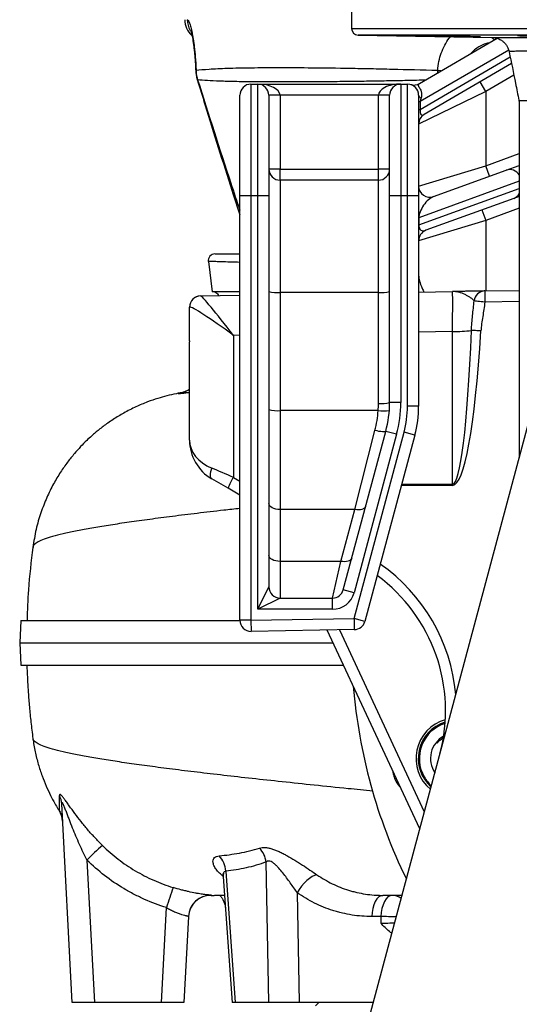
# Model space of a CAD drawing. Header units: millimetres. Extents: x 2565 to 4379, y 782 to 6178.
# Tile 2 of 10: x 2565 to 3012, y 1238 to 2120. Entities that reach past the tile are written whole.
import ezdxf

# ---------------------------------------------------------------- set-up
doc = ezdxf.new("R2010")
doc.units = ezdxf.units.MM
doc.header["$LTSCALE"] = 2

msp = doc.modelspace()

# ---------------------------------------------------------------- linework, layer by layer
at = {"color": 7, "linetype": 'Continuous', "lineweight": 25}
for p, q in [((2861.54, 2168.03), (2861.54, 2111.82)), ((2867.43, 2105.82), (2987.32, 2103.73)), ((2922.39, 2062.42), (2991.81, 2102.91)), ((3004.66, 2080.31), (2926.5, 2034.72)), ((2722.16, 2073.97), (2722.2, 2072.6)), ((2771.54, 2061.92), (2771.54, 1961.92)), ((2771.54, 2061.92), (2777.54, 2061.92)), ((2777.54, 1961.92), (2777.54, 2061.92)), ((2777.54, 2061.92), (2905.54, 2061.92)), ((2905.54, 2061.92), (2905.54, 1961.92)), ((2905.54, 2061.92), (2911.54, 2061.92)), ((2911.54, 1961.92), (2911.54, 2061.92)), ((2981.54, 2055.24), (2976.5, 2063.88)), ((2981.54, 2055.24), (2921.54, 2026.08)), ((2981.54, 2055.24), (2981.54, 1988.86)), ((2761.54, 1961.92), (2761.54, 2051.92)), ((2787.54, 2051.92), (2787.54, 1961.92)), ((2797.54, 2051.92), (2787.54, 2051.92)), ((2797.54, 2051.92), (2797.54, 1985.92)), ((2885.54, 2051.92), (2797.54, 2051.92)), ((2885.54, 1985.92), (2885.54, 2051.92)), ((2895.54, 2051.92), (2885.54, 2051.92)), ((2895.54, 1961.92), (2895.54, 2051.92)), ((2921.54, 2051.92), (2921.54, 1961.92)), ((2921.54, 2046.24), (2923.02, 2046.24)), ((2923.02, 2046.24), (2923.02, 2039.3)), ((3011.54, 2044.29), (3011.54, 1727.61)), ((2921.54, 2039.3), (2923.02, 2039.3)), ((2797.54, 1985.92), (2787.54, 1985.92)), ((2797.54, 1975.92), (2797.54, 1985.92)), ((2797.54, 1985.92), (2885.54, 1985.92)), ((2895.54, 1985.92), (2885.54, 1985.92)), ((2885.54, 1975.92), (2885.54, 1985.92)), ((2921.54, 1970.66), (2981.54, 1988.86)), ((2934.96, 1961.27), (2999.81, 1984.87)), ((2984.96, 1979.47), (2981.54, 1988.86)), ((2999.81, 1984.87), (3011.54, 1989.14)), ((2797.54, 1975.92), (2797.54, 1875.51)), ((2885.54, 1975.92), (2797.54, 1975.92)), ((2885.54, 1875.51), (2885.54, 1975.92)), ((2771.54, 1961.92), (2761.54, 1961.92)), ((2761.54, 1582.1), (2761.54, 1961.92)), ((2771.54, 1961.92), (2771.54, 1582.1)), ((2777.54, 1961.92), (2771.54, 1961.92)), ((2787.54, 1961.92), (2777.54, 1961.92)), ((2777.54, 1591.92), (2777.54, 1961.92)), ((2787.54, 1961.92), (2787.54, 1611.92)), ((2905.54, 1961.92), (2895.54, 1961.92)), ((2895.54, 1777.03), (2895.54, 1961.92)), ((2905.54, 1961.92), (2905.54, 1777.03)), ((2911.54, 1961.92), (2905.54, 1961.92)), ((2921.54, 1961.92), (2911.54, 1961.92)), ((2911.54, 1773.61), (2911.54, 1961.92)), ((2921.54, 1961.92), (2921.54, 1773.61)), ((3006.66, 1959.7), (2928.12, 1931.11)), ((3011.54, 1961.47), (3006.66, 1959.7)), ((2978.12, 1949.31), (2981.54, 1939.91)), ((2921.54, 1942.26), (2921.75, 1942.26)), ((2981.54, 1939.91), (2921.54, 1921.71)), ((2921.75, 1942.26), (2921.75, 1935.88)), ((2921.54, 1935.88), (2921.75, 1935.88)), ((2733.39, 1903.19), (2736.7, 1875.92)), ((2980.78, 1876.79), (3011.54, 1877.33)), ((2726.36, 1872.35), (2726.48, 1872.35)), ((2726.48, 1872.35), (2761.54, 1872.97)), ((2739.14, 1875.73), (2739.09, 1875.73)), ((2739.15, 1875.73), (2739.1, 1875.72)), ((2797.54, 1875.51), (2797.54, 1769.75)), ((2885.54, 1875.51), (2797.54, 1875.51)), ((2885.54, 1776.16), (2885.54, 1875.51)), ((2921.54, 1875.76), (2951.88, 1876.29)), ((2716.54, 1832.18), (2716.54, 1862.35)), ((2755.84, 1837.05), (2755.84, 1709.98)), ((2951.88, 1703.9), (2951.88, 1840.48)), ((2716.54, 1832.18), (2716.54, 1832.18)), ((2716.54, 1743.28), (2716.54, 1831.37)), ((2713.81, 1786.39), (2713.44, 1786.34)), ((2905.54, 1777.03), (2895.54, 1777.03)), ((2921.54, 1773.61), (2911.54, 1773.61)), ((2781.19, 867.94), (3023.11, 1770.81)), ((2797.54, 1769.75), (2797.54, 1681.2)), ((2885.31, 1769.75), (2797.54, 1769.75)), ((2854.13, 1609.33), (2892.13, 1751.15)), ((2901.79, 1748.56), (2863.79, 1606.74)), ((2863.83, 1583.71), (2908.47, 1750.32)), ((2864.45, 1681.2), (2882.47, 1751.98)), ((2918.13, 1747.73), (2873.49, 1581.12)), ((2901.79, 1748.56), (2892.13, 1751.15)), ((2918.13, 1747.73), (2908.47, 1750.32)), ((2751.01, 1700.28), (2736.54, 1708.63)), ((2761.54, 1694.2), (2751.01, 1700.28)), ((2797.54, 1681.2), (2797.54, 1634.83)), ((2864.45, 1681.2), (2797.54, 1681.2)), ((2852.03, 1634.83), (2864.45, 1681.2)), ((2797.54, 1634.83), (2797.54, 1601.92)), ((2852.03, 1634.83), (2797.54, 1634.83)), ((2844.47, 1601.92), (2852.03, 1634.83)), ((2777.54, 1591.92), (2787.54, 1611.92)), ((2863.79, 1606.74), (2854.13, 1609.33)), ((2797.54, 1601.92), (2777.54, 1591.92)), ((2797.54, 1601.92), (2844.47, 1601.92)), ((2844.47, 1591.92), (2844.47, 1601.92)), ((2844.47, 1591.92), (2777.54, 1591.92)), ((2565.67, 1581.92), (2564.62, 1561.92)), ((2771.54, 1582.1), (2761.54, 1582.1)), ((2771.54, 1582.1), (2863.83, 1583.71)), ((2771.54, 1582.1), (2771.71, 1572.1)), ((2873.49, 1581.12), (2863.83, 1583.71)), ((2863.83, 1583.71), (2864, 1573.71)), ((2864, 1573.71), (2771.71, 1572.1)), ((2922.57, 1395.6), (2839.72, 1573.29)), ((2564.62, 1561.92), (2565.67, 1541.92)), ((2611.54, 1239.92), (2602.22, 1417.71)), ((2624.82, 1367.46), (2631.51, 1239.92)), ((2787.51, 1239.92), (2785.1, 1365.82)), ((2749.06, 1357.61), (2757.49, 1239.92)), ((2746.75, 1352.49), (2754.81, 1239.92)), ((2735.79, 1335.93), (2735.6, 1335.92)), ((2735.79, 1335.94), (2738.51, 1335.92)), ((2812.91, 1338.27), (2814.8, 1239.92)), ((2691.56, 1239.92), (2696.02, 1324.92)), ((2715.58, 1317.07), (2711.54, 1239.92)), ((2887.83, 1316.97), (2879.55, 1316.97)), ((2631.51, 1239.92), (2611.54, 1239.92)), ((2691.56, 1239.92), (2631.51, 1239.92)), ((2711.54, 1239.92), (2691.56, 1239.92)), ((2757.49, 1239.92), (2754.81, 1239.92)), ((2787.51, 1239.92), (2757.49, 1239.92)), ((2814.8, 1239.92), (2787.51, 1239.92)), ((2880.86, 1239.92), (2814.8, 1239.92)), ((2832.22, 1239.92), (2829.22, 1236.92))]:
    msp.add_line(p, q, dxfattribs=at)
at = {"color": 8, "linetype": 'Continuous', "lineweight": 25}
for p, q in [((2861.54, 2111.82), (3821.54, 2111.82)), ((3815.64, 2105.82), (2867.43, 2105.82)), ((3002.11, 2092.38), (2923.02, 2046.24)), ((2923.02, 2039.3), (3003.48, 2086.23)), ((2938.61, 2073.23), (2940.62, 2073.05)), ((2938.74, 2071.96), (2938.61, 2073.23)), ((3006.74, 2069.95), (2981.54, 2055.24)), ((2981.54, 1988.86), (3011.54, 1999.78)), ((3011.54, 1974.94), (2921.75, 1942.26)), ((2921.75, 1935.88), (3011.54, 1968.55)), ((3011.54, 1950.83), (2981.54, 1939.91)), ((2981.54, 1939.91), (2981.54, 1876.81)), ((3011.54, 1867.33), (2980.78, 1866.8)), ((2761.54, 1837.15), (2755.84, 1837.05)), ((2951.88, 1840.48), (2921.54, 1839.95)), ((2716.54, 1785.98), (2714.89, 1785.62)), ((2716.54, 1785.77), (2714.89, 1785.62)), ((2755.84, 1709.98), (2761.54, 1706.69)), ((2951.88, 1702.85), (2906.09, 1702.81)), ((2906.37, 1703.86), (2951.88, 1703.9)), ((2850.66, 1573.48), (2926.6, 1410.63))]:
    msp.add_line(p, q, dxfattribs=at)
at = {"color": 8, "linetype": 'Continuous', "lineweight": 25, "flags": 128}
for points in [[(2986.87, 2103.73), (2987.3, 2103.22), (2989.25, 2101.42)], [(2722.41, 2074.28), (2722.13, 2074), (2722.13, 2073.95)], [(2722.46, 2073.23), (2722.17, 2073.02), (2722.17, 2072.99)], [(2938.63, 2074.28), (2941.1, 2074), (2942.07, 2073.9)], [(2723.47, 2065.9), (2723.48, 2065.88), (2723.83, 2065.75)]]:
    msp.add_lwpolyline(points, dxfattribs=at)
at = {"color": 7, "linetype": 'Continuous', "lineweight": 25, "flags": 128}
for points in [[(2980.78, 1866.8), (2979.06, 1866.99), (2977.4, 1867.18), (2975.85, 1867.36), (2974.45, 1867.52), (2973.25, 1867.65), (2972.28, 1867.77), (2971.57, 1867.85), (2971.15, 1867.9)], [(2977.27, 1840.99), (2976, 1841.06), (2974.74, 1841.14), (2973.53, 1841.22), (2972.39, 1841.29), (2971.33, 1841.35), (2970.37, 1841.41), (2969.52, 1841.47), (2968.81, 1841.51)], [(2892.13, 1751.15), (2891.87, 1750.89), (2891.27, 1750.72), (2890.35, 1750.67), (2889.15, 1750.73), (2887.7, 1750.9), (2886.07, 1751.17), (2884.3, 1751.53), (2882.47, 1751.98)], [(2736.54, 1718.2), (2735.88, 1716.63), (2735.4, 1715.08), (2735.1, 1713.6), (2735, 1712.23), (2735.1, 1711.01), (2735.4, 1709.99), (2735.88, 1709.19), (2736.54, 1708.63)], [(2951.88, 1702.85), (2951.88, 1702.98), (2951.88, 1703.11), (2951.88, 1703.25), (2951.88, 1703.38), (2951.88, 1703.51), (2951.88, 1703.64), (2951.88, 1703.77), (2951.88, 1703.9)], [(2797.54, 1681.2), (2795.58, 1681.3), (2793.71, 1681.6), (2791.98, 1682.09), (2790.46, 1682.75), (2789.22, 1683.56), (2788.3, 1684.47), (2787.73, 1685.47), (2787.54, 1686.5)], [(2874.11, 1683.91), (2873.72, 1683.06), (2873.03, 1682.33), (2872.07, 1681.72), (2870.86, 1681.27), (2869.44, 1680.99), (2867.87, 1680.88), (2866.19, 1680.95), (2864.45, 1681.2)], [(2797.54, 1634.83), (2795.58, 1634.93), (2793.71, 1635.23), (2791.98, 1635.72), (2790.46, 1636.38), (2789.22, 1637.18), (2788.3, 1638.1), (2787.73, 1639.09), (2787.54, 1640.13)], [(2861.69, 1637.54), (2861.29, 1636.69), (2860.6, 1635.95), (2859.64, 1635.35), (2858.43, 1634.9), (2857.02, 1634.61), (2855.45, 1634.5), (2853.76, 1634.58), (2852.03, 1634.83)], [(2830.57, 1354.32), (2828.46, 1353.76), (2826.18, 1352.69), (2823.79, 1351.14), (2821.38, 1349.16), (2819.01, 1346.8), (2816.76, 1344.14), (2814.71, 1341.27), (2812.91, 1338.27)], [(2889.53, 1335.92), (2887.65, 1335.56), (2885.83, 1334.5), (2884.14, 1332.77), (2882.65, 1330.43), (2881.4, 1327.57), (2880.45, 1324.29), (2879.82, 1320.72), (2879.55, 1316.97)], [(2897.82, 1335.92), (2895.93, 1335.56), (2894.12, 1334.5), (2892.43, 1332.77), (2890.94, 1330.43), (2889.69, 1327.57), (2888.74, 1324.29), (2888.11, 1320.72), (2887.83, 1316.97)]]:
    msp.add_lwpolyline(points, dxfattribs=at)
at = {"color": 7, "linetype": 'Continuous', "lineweight": 25}
for centre, radius, start, end in [((2732.31, 2119.92), 20, 181, 226.33397), ((2867.54, 2111.82), 6, 180, 269), ((2771.54, 2051.92), 10, 90, 180), ((2777.54, 2051.92), 10, 0, 90), ((2905.54, 2051.92), 10, 90, 180), ((2911.54, 2051.92), 10, 0, 90), ((2917.35, 2071.06), 10, 253.09648, 300.25644), ((2924.67, 2052.51), 3.19, 190.66561, 252.19231), ((2931.54, 2026.08), 10, 120.25644, 180), ((2797.54, 1985.92), 10, 180, 270), ((2885.54, 1985.92), 10, 270, 0), ((2931.54, 1970.66), 10, 180, 290), ((2931.54, 1921.71), 10, 110, 180), ((2739.34, 1903.92), 6, 89.99858, 187.0187), ((2726.54, 1862.35), 10, 91, 180), ((2726.67, 1862.38), 9.98, 91.10513, 179.59254), ((2795.05, 1904.85), 29.44, 255.20406, 274.83381), ((2888.02, 1904.85), 29.44, 265.16619, 284.79594), ((2981.01, 1866.88), 9.91, 91.3247, 174.10904), ((3124.05, 1871.79), 143.36, 178.00162, 181.99838), ((2953.5, 1952.74), 112.27, 269.17413, 277.83679), ((2795.54, 1776.16), 90, 355.91822, 0), ((2888.02, 1805.5), 29.44, 265.16619, 284.79594), ((2795.54, 1777.03), 100, 345, 0), ((2795.54, 1777.03), 110, 345, 0), ((2821.54, 1773.61), 90, 345, 0), ((2821.54, 1773.61), 100, 345, 0), ((2795.05, 1799.09), 29.44, 255.20406, 274.83381), ((2889.83, 1798.68), 29.27, 261.10724, 280.72792), ((2756.54, 1743.28), 40, 180, 240), ((2790.4, 1686.75), 41.64, 146.08591, 161.04132), ((2795.61, 1501.32), 150, 345, 53.66644), ((2797.54, 1611.92), 10, 180, 270), ((2844.47, 1611.92), 10, 270, 345), ((2844.47, 1611.92), 20, 270, 345), ((2771.54, 1582.1), 10, 180, 271), ((2863.83, 1583.71), 10, 271, 345), ((3341.54, 1561.92), 480, 184.63587, 206.11282), ((2955.17, 1458.39), 36, 105.77084, 229.97295), ((2955.17, 1458.39), 33, 107.63134, 210), ((2955.17, 1458.39), 23, 119.46801, 213.53526), ((2955.17, 1458.39), 33, 210, 227.51575), ((2584.4, 1416.76), 17.85, 3.05452, 28.1752), ((2583.14, 1401.35), 19.91, 3.00345, 31.75641), ((2752.74, 1246.34), 176.16, 130.3609, 136.56358), ((2762.25, 1362.66), 23.06, 7.87294, 42.60196), ((2727.25, 1356.26), 21.85, 3.54574, 43.6765), ((3029.15, 1226.2), 347.45, 160.36726, 163.49497), ((2735.55, 1315.93), 20, 89.45056, 176.98053), ((2735.55, 1316.02), 20, 88.06058, 176.99968)]:
    msp.add_arc(centre, radius, start, end, dxfattribs=at)
at = {"color": 8, "linetype": 'Continuous', "lineweight": 25}
for centre, radius, start, end in [((2734.59, 2119.92), 20.05, 180.99013, 209.70186), ((3003.08, 1975.61), 9.83, 30.65303, 109.43005), ((3003.35, 1968.72), 9.61, 290.10569, 328.3599), ((2795.44, 1501.32), 160, 5.18994, 54.99432), ((2955.17, 1458.39), 34, 106.95837, 228.38898), ((2897.67, 1322.42), 13.51, 52.76027, 89.36335), ((2883.62, 876.04), 440.95, 87.68784, 89.4528)]:
    msp.add_arc(centre, radius, start, end, dxfattribs=at)
at = {"color": 7, "linetype": 'Continuous', "lineweight": 25}
for centre, major_axis, ratio, start_param, end_param in [((2777.54, 2051.92), (20, 0), 0.5, 0, 1.570796), ((2905.54, 2051.92), (20, 0), 0.5, 1.570796, 3.141593), ((2931.54, 2056.18), (7.47, 14.93), 0.292296, 2.176494, 2.435142), ((2931.54, 2049.23), (7.47, 14.93), 0.292296, 2.435142, 3.562414), ((2931.54, 1949.38), (7.95, 11.73), 0.485909, 0.591945, 2.503865), ((2931.54, 1943), (7.95, 11.73), 0.485909, 2.503865, 3.733537), ((2756.54, 1832.87), (-30.12, 39.46), 0.040027, 4.787933, 6.253735), ((2951.54, 1836.28), (0.35, 40.01), 0.007851, 4.817589, 6.283391), ((2756.54, 1862.88), (40, 0.52), 0.026128, 3.05371, 3.14125), ((2756.54, 1832.87), (39.96, -29.5), 0.05948, 1.632128, 3.09793), ((2951.54, 1989.9), (-0.35, 286), 0.069919, 3.141539, 4.166821), ((2951.36, 1989.9), (-0.53, 287.05), 0.104497, 3.141497, 4.166778), ((2756.54, 1838.02), (0.7, 382.73), 0.104497, 1.586234, 1.588346), ((2756.54, 1743.28), (40, 0), 0.723868, 3.141593, 4.18879), ((2756.54, 1708.63), (40, -17.33), 0.022004, 1.597783, 2.103928), ((3331.55, -95.24), (280.58, 10685.43), 0.045355, 1.439438, 1.439993)]:
    msp.add_ellipse(centre, major_axis=major_axis, ratio=ratio, start_param=start_param, end_param=end_param, dxfattribs=at)
for points, knots in [([(2714.54, 2119.57), (2714.82, 2119.57), (2715.13, 2119.32), (2715.78, 2118.33), (2716.14, 2117.59), (2716.7, 2116.07), (2716.9, 2115.5), (2717.29, 2114.24), (2717.48, 2113.54), (2718.08, 2111.29), (2718.48, 2109.54), (2718.99, 2107.02), (2719.09, 2106.5), (2719.29, 2105.43), (2719.39, 2104.88), (2719.68, 2103.21), (2719.87, 2102.04), (2720.24, 2099.6), (2720.42, 2098.33), (2720.77, 2095.68), (2720.94, 2094.29), (2721.41, 2090), (2721.68, 2087.01), (2722.02, 2082.37), (2722.12, 2080.79), (2722.29, 2077.57), (2722.36, 2075.93), (2722.41, 2074.28)], [0, 0, 0, 0, 0.125, 0.125, 0.25, 0.25, 0.3125, 0.3125, 0.375, 0.375, 0.5, 0.5, 0.53125, 0.53125, 0.5625, 0.5625, 0.625, 0.625, 0.6875, 0.6875, 0.75, 0.75, 0.875, 0.875, 0.9375, 0.9375, 1, 1, 1, 1]), ([(2717.56, 2110.21), (2717.56, 2110.21), (2717.53, 2110.29), (2717.64, 2109.99), (2717.86, 2109.27), (2718.22, 2107.9), (2718.68, 2105.91), (2719.17, 2103.5), (2719.67, 2100.55), (2720.17, 2097.13), (2720.66, 2093.17), (2721.12, 2088.74), (2721.52, 2083.95), (2721.85, 2078.99), (2722, 2075.59), (2722.07, 2073.94)], [0, 0, 0, 0, 0.001693, 0.060068, 0.126742, 0.201664, 0.283651, 0.369537, 0.450551, 0.536257, 0.626282, 0.719334, 0.814155, 0.9095, 1, 1, 1, 1]), ([(2898.3, 2105.52), (2898.46, 2105.51), (2898.76, 2105.49), (2900.16, 2105.45), (2902.17, 2105.4), (2904.83, 2105.34), (2908.04, 2105.28), (2911.71, 2105.2), (2915.73, 2105.13), (2920, 2105.05), (2924.39, 2104.98), (2928.76, 2104.9), (2933.44, 2104.83), (2936.37, 2104.78), (2938.01, 2104.76)], [0, 0, 0, 0, 0.081447, 0.162896, 0.244345, 0.325803, 0.407261, 0.48873, 0.5702, 0.651678, 0.733157, 0.814639, 0.896121, 1, 1, 1, 1]), ([(2947.2, 2104.76), (2945.75, 2104.79), (2943.5, 2104.85), (2939.13, 2104.94), (2935.33, 2105.02), (2931.2, 2105.09), (2926.87, 2105.17), (2922.47, 2105.24), (2918.12, 2105.31), (2913.94, 2105.37), (2909.74, 2105.43), (2906.02, 2105.48), (2902.95, 2105.51), (2900.71, 2105.53), (2899.17, 2105.54), (2898.33, 2105.54), (2898.34, 2105.53), (2898.34, 2105.52)], [0, 0, 0, 0, 0.115177, 0.178808, 0.242439, 0.306077, 0.369716, 0.433358, 0.496999, 0.560636, 0.624274, 0.703666, 0.767282, 0.830897, 0.894513, 0.958129, 1, 1, 1, 1]), ([(2938.01, 2104.76), (2938.66, 2104.74), (2939.36, 2104.73), (2940.86, 2104.7), (2941.67, 2104.68), (2944.21, 2104.63), (2946.03, 2104.6), (2949.97, 2104.53), (2951.99, 2104.49), (2955.08, 2104.44), (2956.13, 2104.42), (2958.18, 2104.38), (2959.19, 2104.37), (2960.7, 2104.34), (2961.19, 2104.34), (2962.18, 2104.32), (2962.67, 2104.31), (2964.12, 2104.29), (2965.98, 2104.26), (2967.7, 2104.24), (2968.94, 2104.22), (2969.34, 2104.21), (2970.12, 2104.2), (2970.49, 2104.2), (2971.57, 2104.18), (2972.24, 2104.18), (2973.46, 2104.16), (2974.03, 2104.16), (2975.5, 2104.14), (2976.22, 2104.14), (2976.66, 2104.14)], [0, 0, 0, 0, 0.0625, 0.0625, 0.125, 0.125, 0.25, 0.25, 0.375, 0.375, 0.4375, 0.4375, 0.5, 0.5, 0.53125, 0.53125, 0.5625, 0.5625, 0.625, 0.6875, 0.6875, 0.71875, 0.71875, 0.75, 0.75, 0.8125, 0.8125, 0.875, 0.875, 1, 1, 1, 1]), ([(2976.88, 2104.16), (2976.95, 2104.16), (2977.24, 2104.17), (2975.15, 2104.24), (2970.86, 2104.34), (2964.63, 2104.47), (2957.39, 2104.6), (2951.36, 2104.7), (2948.12, 2104.74), (2947.2, 2104.76)], [0, 0, 0, 0, 0.063069, 0.236792, 0.410535, 0.584306, 0.758099, 0.931899, 1, 1, 1, 1]), ([(2987.32, 2103.73), (2987.32, 2103.73), (2987.17, 2103.72), (2989.27, 2103.71), (2993.8, 2103.7), (3001.04, 2103.69), (3010.58, 2103.67), (3022.59, 2103.66), (3036.91, 2103.65), (3053.26, 2103.64), (3071.62, 2103.63), (3092.08, 2103.62), (3114.37, 2103.61), (3138.13, 2103.61), (3163.36, 2103.6), (3190.14, 2103.6), (3218.41, 2103.6), (3247.72, 2103.6), (3274.76, 2103.6), (3299, 2103.6), (3320.22, 2103.6), (3334.43, 2103.6), (3341.54, 2103.6)], [0, 0, 0, 0, 0.003202, 0.058586, 0.113969, 0.167739, 0.221509, 0.276836, 0.332163, 0.386005, 0.439847, 0.495233, 0.550618, 0.604817, 0.659016, 0.714782, 0.770548, 0.826977, 0.883404, 0.922258, 0.961148, 1, 1, 1, 1]), ([(2988.1, 2103.68), (2988.12, 2103.68), (2988.23, 2103.68), (2988.82, 2103.62), (2989.87, 2103.46), (2991.5, 2103.09), (2993.69, 2102.29), (2996.12, 2100.9), (2998.33, 2099.01), (3000.13, 2096.84), (3001.51, 2094.32), (3002.33, 2092.26), (3002.48, 2091.05), (3002.51, 2090.83)], [0, 0, 0, 0, 0.008164, 0.045687, 0.103182, 0.170057, 0.282787, 0.433025, 0.562148, 0.691915, 0.828428, 0.968265, 1, 1, 1, 1]), ([(3010.11, 2105.39), (3010.27, 2105.37), (3010.57, 2105.34), (3011.97, 2105.27), (3013.98, 2105.2), (3016.65, 2105.12), (3019.85, 2105.04), (3023.53, 2104.97), (3027.55, 2104.9), (3031.82, 2104.83), (3034.99, 2104.78), (3036.7, 2104.76), (3036.95, 2104.76)], [0, 0, 0, 0, 0.109024, 0.218062, 0.3271, 0.436153, 0.545206, 0.654267, 0.763328, 0.872388, 0.981447, 1, 1, 1, 1]), ([(3062.01, 2104.77), (3062, 2104.78), (3061.96, 2104.82), (3061.08, 2104.88), (3059.49, 2104.95), (3057.21, 2105.03), (3054.34, 2105.1), (3050.94, 2105.18), (3047.13, 2105.25), (3043, 2105.32), (3038.67, 2105.38), (3034.27, 2105.43), (3029.92, 2105.48), (3025.75, 2105.51), (3021.54, 2105.53), (3017.82, 2105.54), (3014.76, 2105.53), (3012.51, 2105.52), (3010.98, 2105.48), (3010.14, 2105.45), (3010.15, 2105.42), (3010.15, 2105.41)], [0, 0, 0, 0, 0.038632, 0.092326, 0.14602, 0.199722, 0.253424, 0.30713, 0.360837, 0.414542, 0.468248, 0.521948, 0.575648, 0.629341, 0.683034, 0.749999, 0.803684, 0.857369, 0.911054, 0.964739, 1, 1, 1, 1]), ([(3002.56, 2090.82), (3004.44, 2081.44), (3007.33, 2067.02), (3010.22, 2052.5), (3011.24, 2047.41)], [0, 0, 0, 0, 0.6500676, 1, 1, 1, 1]), ([(2722.11, 2074.35), (2722.12, 2074), (2722.12, 2073.53), (2722.18, 2073.08), (2722.19, 2072.98)], [0, 0, 0, 0, 0.778983, 1, 1, 1, 1]), ([(2722.23, 2072.99), (2722.26, 2072.33), (2722.38, 2070.22), (2722.82, 2067.83), (2723.42, 2066.19), (2723.52, 2065.91)], [0, 0, 0, 0, 0.276161, 0.87596, 1, 1, 1, 1]), ([(2722.41, 2074.28), (2725.55, 2074.7), (2729.48, 2075.06), (2738.86, 2075.68), (2744.33, 2075.94), (2753.69, 2076.24), (2757.01, 2076.33), (2762.28, 2076.44), (2764.09, 2076.48), (2767.8, 2076.54), (2769.71, 2076.57), (2779.48, 2076.7), (2787.99, 2076.75), (2806.36, 2076.75), (2816.22, 2076.7), (2837.29, 2076.5), (2848.5, 2076.35), (2863.37, 2076.1), (2866.39, 2076.04), (2872.51, 2075.93), (2875.61, 2075.87), (2885, 2075.67), (2891.4, 2075.53), (2910.97, 2075.07), (2924.54, 2074.7), (2938.63, 2074.28)], [0, 0, 0, 0, 0.125, 0.125, 0.25, 0.25, 0.3125, 0.3125, 0.34375, 0.34375, 0.375, 0.375, 0.5, 0.5, 0.625, 0.625, 0.75, 0.75, 0.78125, 0.78125, 0.8125, 0.8125, 0.875, 0.875, 1, 1, 1, 1]), ([(2723.49, 2065.91), (2725.78, 2058.49), (2735.94, 2025.44), (2748.58, 1985.06), (2759.16, 1952.19), (2761.54, 1944.82)], [0, 0, 0, 0, 0.183431, 0.817021, 1, 1, 1, 1]), ([(2922.39, 2062.42), (2922.1, 2062.25), (2921.85, 2062.07), (2921.44, 2061.69), (2921.29, 2061.49), (2921.19, 2061.15), (2921.17, 2061.02), (2921.19, 2060.76), (2921.22, 2060.61), (2921.39, 2060.13), (2921.61, 2059.76), (2922.06, 2059.04), (2922.23, 2058.78), (2922.58, 2058.18), (2922.76, 2057.86), (2923.28, 2056.82), (2923.6, 2056.02), (2923.92, 2054.7), (2924, 2054.24), (2924.1, 2053.3), (2924.13, 2052.82), (2924.09, 2051.39), (2923.95, 2050.42), (2923.69, 2049.48)], [0, 0, 0, 0, 0.125, 0.125, 0.25, 0.25, 0.3125, 0.3125, 0.375, 0.375, 0.5, 0.5, 0.5625, 0.5625, 0.625, 0.625, 0.75, 0.75, 0.8125, 0.8125, 0.875, 0.875, 1, 1, 1, 1]), ([(3011.22, 2047.39), (3011.24, 2047.31), (3011.52, 2046.32), (3011.52, 2045.28), (3011.52, 2044.33)], [0, 0, 0, 0, 0.0848952, 1, 1, 1, 1]), ([(2739.41, 1909.92), (2739.39, 1909.92), (2739.21, 1909.92), (2739.89, 1909.92), (2741.8, 1909.92), (2745.7, 1909.92), (2752.16, 1909.92), (2757.55, 1909.92), (2761.54, 1909.92)], [0, 0, 0, 0, 0.0139528, 0.1160355, 0.2210791, 0.3821685, 0.5434514, 1, 1, 1, 1]), ([(2761.54, 1875.92), (2759.21, 1875.92), (2755.64, 1875.92), (2750.85, 1875.92), (2747.14, 1875.92), (2743.46, 1875.92), (2739.59, 1875.92), (2737.29, 1875.92), (2736.89, 1875.92), (2736.72, 1875.92)], [0, 0, 0, 0, 0.242505, 0.371895, 0.501285, 0.630675, 0.760605, 0.894579, 1, 1, 1, 1]), ([(2739.1, 1875.73), (2739.71, 1875.47), (2740.95, 1874.97), (2742.19, 1873.8), (2742.58, 1872.91), (2742.7, 1872.64)], [0, 0, 0, 0, 0.40532, 0.818238, 1, 1, 1, 1]), ([(2980.78, 1876.79), (2980.41, 1876.79), (2979.88, 1876.78), (2978.86, 1876.76), (2978.48, 1876.75), (2977.66, 1876.74), (2977.22, 1876.73), (2974.87, 1876.69), (2972.55, 1876.65), (2968.6, 1876.58), (2967.21, 1876.56), (2964.33, 1876.51), (2962.84, 1876.48), (2959.79, 1876.43), (2958.23, 1876.4), (2955.86, 1876.36), (2954.68, 1876.34), (2953.48, 1876.32), (2952.68, 1876.3), (2952.28, 1876.3), (2951.88, 1876.29)], [0, 0, 0, 0, 0.125, 0.125, 0.1875, 0.1875, 0.25, 0.25, 0.5, 0.5, 0.625, 0.625, 0.75, 0.75, 0.875, 0.875, 0.9375, 0.96875, 0.96875, 1, 1, 1, 1]), ([(2971.15, 1867.9), (2970.86, 1868.35), (2970.42, 1868.81), (2969.33, 1869.77), (2968.68, 1870.27), (2967.25, 1871.25), (2966.47, 1871.73), (2964.83, 1872.67), (2963.97, 1873.13), (2961.32, 1874.39), (2959.47, 1875.11), (2956.65, 1875.83), (2955.71, 1876.02), (2954.28, 1876.19), (2953.8, 1876.24), (2953.08, 1876.28), (2952.73, 1876.29), (2952.37, 1876.29), (2952.12, 1876.29), (2952, 1876.29), (2951.88, 1876.29)], [0, 0, 0, 0, 0.125, 0.125, 0.25, 0.25, 0.375, 0.375, 0.5, 0.5, 0.75, 0.75, 0.875, 0.875, 0.9375, 0.9375, 0.96875, 0.984375, 0.984375, 1, 1, 1, 1]), ([(2968.81, 1841.51), (2968.89, 1843.74), (2969.03, 1845.96), (2969.37, 1850.38), (2969.58, 1852.58), (2970.26, 1859.17), (2970.79, 1863.53), (2971.15, 1867.9)], [0, 0, 0, 0, 0.25, 0.25, 0.5, 0.5, 1, 1, 1, 1]), ([(2980.78, 1866.8), (2980.29, 1862.48), (2979.55, 1858.2), (2978.52, 1851.77), (2978.19, 1849.62), (2977.63, 1845.32), (2977.41, 1843.16), (2977.27, 1840.99)], [0, 0, 0, 0, 0.5, 0.5, 0.75, 0.75, 1, 1, 1, 1]), ([(2709.43, 1785.72), (2709.05, 1785.65), (2707.49, 1785.4), (2702.98, 1784.55), (2696.23, 1783.02), (2687.83, 1780.63), (2678.55, 1777.43), (2668.3, 1773.12), (2657.96, 1767.86), (2649.64, 1762.82), (2643.56, 1758.69), (2639.35, 1755.62), (2635.63, 1752.73), (2632.24, 1749.93), (2628.59, 1746.75), (2624.16, 1742.65), (2618.96, 1737.39), (2613.21, 1730.97), (2607.16, 1723.4), (2600.85, 1714.37), (2594.56, 1703.82), (2588.59, 1691.74), (2583.32, 1678.17), (2578.95, 1663.26), (2577.25, 1652.74), (2576.38, 1647.35)], [0, 0, 0, 0, 0.005651, 0.023046, 0.067035, 0.108438, 0.155908, 0.210236, 0.269469, 0.323086, 0.350541, 0.37564, 0.398365, 0.418708, 0.439471, 0.46866, 0.506746, 0.54731, 0.594519, 0.648196, 0.708069, 0.773757, 0.844753, 0.920421, 1, 1, 1, 1]), ([(2714.89, 1785.62), (2714.2, 1785.54), (2713.55, 1785.46), (2712.34, 1785.31), (2711.78, 1785.24), (2710.22, 1785.05), (2709.34, 1784.94), (2708.26, 1784.83), (2707.94, 1784.8), (2707.38, 1784.75), (2707.14, 1784.74), (2706.55, 1784.71), (2706.33, 1784.72), (2706.22, 1784.8), (2706.33, 1784.87), (2706.9, 1785.06), (2707.36, 1785.19), (2708.6, 1785.47), (2709.4, 1785.64), (2711.32, 1785.99), (2712.45, 1786.18), (2713.77, 1786.37)], [0, 0, 0, 0, 0.0625, 0.0625, 0.125, 0.125, 0.25, 0.25, 0.3125, 0.3125, 0.375, 0.375, 0.5, 0.5, 0.625, 0.625, 0.75, 0.75, 0.875, 0.875, 1, 1, 1, 1]), ([(2716.54, 1788.58), (2716.35, 1788.48), (2715.53, 1787.99), (2714.16, 1787.36), (2712.6, 1786.7), (2711.38, 1786.25), (2710.46, 1785.94), (2709.8, 1785.75), (2709.42, 1785.65), (2709.41, 1785.64), (2709.4, 1785.64)], [0, 0, 0, 0, 0.04068, 0.183608, 0.306433, 0.421972, 0.543505, 0.679632, 0.84304, 1, 1, 1, 1]), ([(2576.38, 1647.34), (2574.84, 1634.73), (2572.19, 1613), (2571.48, 1591.11), (2571.18, 1581.92)], [0, 0, 0, 0, 0.580058, 1, 1, 1, 1]), ([(2565.72, 1581.92), (2565.7, 1581.92), (2565.31, 1581.92), (2566.79, 1581.92), (2570.38, 1581.92), (2576.3, 1581.92), (2584.34, 1581.92), (2594.57, 1581.92), (2606.91, 1581.92), (2621.31, 1581.92), (2637.74, 1581.92), (2656.12, 1581.92), (2676.43, 1581.92), (2698.6, 1581.92), (2722.65, 1581.92), (2743.66, 1581.92), (2757.2, 1581.92), (2761.57, 1581.92)], [0, 0, 0, 0, 0.004991, 0.085571, 0.159073, 0.232632, 0.306134, 0.379635, 0.453192, 0.526692, 0.599752, 0.672867, 0.745926, 0.818984, 0.892097, 0.965156, 1, 1, 1, 1]), ([(2564.9, 1561.92), (2564.85, 1561.92), (2564.71, 1561.92), (2567.02, 1561.92), (2571.69, 1561.92), (2578.75, 1561.92), (2588.01, 1561.92), (2599.47, 1561.92), (2613.07, 1561.92), (2628.78, 1561.92), (2646.57, 1561.92), (2666.41, 1561.92), (2688.26, 1561.92), (2712.1, 1561.92), (2737.85, 1561.92), (2765.42, 1561.92), (2794.77, 1561.92), (2821.29, 1561.92), (2838.6, 1561.92), (2845.02, 1561.92)], [0, 0, 0, 0, 0.033573, 0.096358, 0.158798, 0.220949, 0.28286, 0.344576, 0.406146, 0.467634, 0.529107, 0.590633, 0.652281, 0.714125, 0.77619, 0.838423, 0.900779, 0.963212, 1, 1, 1, 1]), ([(2565.74, 1541.92), (2565.71, 1541.92), (2565.31, 1541.92), (2566.79, 1541.92), (2570.39, 1541.92), (2576.3, 1541.92), (2584.34, 1541.92), (2594.57, 1541.92), (2606.91, 1541.92), (2621.31, 1541.92), (2637.74, 1541.92), (2656.12, 1541.92), (2676.42, 1541.92), (2698.62, 1541.92), (2722.6, 1541.92), (2747.93, 1541.92), (2774.45, 1541.92), (2802.07, 1541.92), (2828.65, 1541.92), (2846.58, 1541.92), (2854.34, 1541.92)], [0, 0, 0, 0, 0.005374, 0.070855, 0.130584, 0.19036, 0.25009, 0.309819, 0.369594, 0.429322, 0.488692, 0.548108, 0.607478, 0.666846, 0.72626, 0.785629, 0.842468, 0.899426, 0.956422, 1, 1, 1, 1]), ([(2571.02, 1541.91), (2571.09, 1539.86), (2571.27, 1534.96), (2571.69, 1526.75), (2572.34, 1516.31), (2573.29, 1504.18), (2574.62, 1490.33), (2575.78, 1481.21), (2576.38, 1476.42)], [0, 0, 0, 0, 0.095645, 0.227689, 0.363865, 0.556497, 0.767026, 1, 1, 1, 1]), ([(2576.38, 1476.43), (2577.01, 1472.43), (2578.22, 1464.68), (2581.09, 1453.49), (2584.44, 1443.2), (2588.16, 1433.91), (2592.03, 1425.64), (2595.61, 1418.92), (2598.51, 1413.94), (2600.1, 1411.42), (2600.74, 1410.42)], [0, 0, 0, 0, 0.17582, 0.340461, 0.493051, 0.632925, 0.759661, 0.873114, 0.949608, 1, 1, 1, 1]), ([(2938.01, 1472.17), (2938.03, 1472.19), (2939.51, 1474.03), (2941.42, 1475.45), (2943.31, 1476.85)], [0, 0, 0, 0, 0.0119358, 1, 1, 1, 1]), ([(2898.43, 1447.37), (2898.44, 1447.23), (2898.48, 1445.64), (2899.27, 1442.64), (2900.83, 1438.55), (2902.93, 1434.99), (2904.72, 1433.04), (2905.52, 1432.17)], [0, 0, 0, 0, 0.0237553, 0.2800614, 0.5363675, 0.7926637, 1, 1, 1, 1]), ([(2600.07, 1411.82), (2600.08, 1412.22), (2600.09, 1412.77), (2600.11, 1414.2), (2600.13, 1415.08), (2600.14, 1417.22), (2600.15, 1418.47), (2600.15, 1421.46), (2600.14, 1423.18), (2600.13, 1425.18)], [0, 0, 0, 0, 0.25, 0.25, 0.5, 0.5, 0.75, 0.75, 1, 1, 1, 1]), ([(2638.66, 1380.57), (2637.49, 1381.72), (2636.34, 1382.88), (2634.06, 1385.21), (2632.94, 1386.39), (2629.65, 1389.93), (2627.52, 1392.31), (2624.43, 1395.91), (2623.42, 1397.12), (2621.42, 1399.54), (2620.44, 1400.76), (2617.56, 1404.39), (2615.73, 1406.78), (2612.25, 1411.48), (2610.59, 1413.79), (2608.22, 1417.11), (2607.46, 1418.19), (2606, 1420.23), (2605.3, 1421.19), (2604.31, 1422.52), (2603.99, 1422.95), (2603.37, 1423.74), (2603.07, 1424.11), (2602.51, 1424.77), (2602.25, 1425.06), (2601.76, 1425.56), (2601.53, 1425.77), (2601.12, 1426.07), (2600.95, 1426.17), (2600.64, 1426.26), (2600.51, 1426.24), (2600.21, 1426.04), (2600.13, 1425.7), (2600.13, 1425.18)], [0, 0, 0, 0, 0.0625, 0.0625, 0.125, 0.125, 0.25, 0.25, 0.3125, 0.3125, 0.375, 0.375, 0.5, 0.5, 0.625, 0.625, 0.6875, 0.6875, 0.75, 0.75, 0.78125, 0.78125, 0.8125, 0.8125, 0.84375, 0.84375, 0.875, 0.875, 0.90625, 0.90625, 0.9375, 0.9375, 1, 1, 1, 1]), ([(2602.22, 1417.71), (2602.21, 1417.91), (2602.2, 1418.1), (2602.21, 1418.45), (2602.22, 1418.6), (2602.26, 1418.85), (2602.28, 1418.95), (2602.36, 1419.07), (2602.42, 1419.09), (2602.54, 1419.06), (2602.61, 1419), (2602.77, 1418.81), (2602.86, 1418.68), (2603.13, 1418.21), (2603.34, 1417.8), (2603.75, 1416.89), (2603.95, 1416.4), (2604.38, 1415.36), (2604.59, 1414.82), (2605.23, 1413.17), (2605.67, 1412.03), (2606.54, 1409.7), (2606.99, 1408.51), (2607.88, 1406.12), (2608.34, 1404.92), (2609.72, 1401.31), (2610.66, 1398.88), (2612.61, 1394.01), (2613.61, 1391.57), (2615.68, 1386.69), (2616.74, 1384.26), (2618.94, 1379.42), (2620.06, 1377.01), (2622.39, 1372.21), (2623.59, 1369.82), (2624.82, 1367.46)], [0, 0, 0, 0, 0.015625, 0.015625, 0.03125, 0.03125, 0.046875, 0.046875, 0.0625, 0.0625, 0.078125, 0.078125, 0.09375, 0.09375, 0.125, 0.125, 0.15625, 0.15625, 0.1875, 0.1875, 0.25, 0.25, 0.3125, 0.3125, 0.375, 0.375, 0.5, 0.5, 0.625, 0.625, 0.75, 0.75, 0.875, 0.875, 1, 1, 1, 1]), ([(2601.66, 1408.78), (2601.49, 1409.05), (2600.65, 1410.42), (2600.14, 1411.46), (2600.08, 1411.75), (2600.07, 1411.82)], [0, 0, 0, 0, 0.157642, 0.796292, 1, 1, 1, 1]), ([(2601.24, 1409.52), (2601.24, 1409.53), (2601.22, 1409.58), (2601.35, 1409.32), (2601.65, 1408.64), (2602.1, 1407.47), (2602.58, 1405.75), (2602.93, 1403.98), (2602.97, 1402.78), (2602.98, 1402.37)], [0, 0, 0, 0, 0.056662, 0.201118, 0.330112, 0.468473, 0.647582, 0.880563, 1, 1, 1, 1]), ([(2638.66, 1380.57), (2643.1, 1376.21), (2647.76, 1372.15), (2657.53, 1364.62), (2662.64, 1361.15), (2670.64, 1356.4), (2673.36, 1354.89), (2678.87, 1352.04), (2681.67, 1350.71), (2690.15, 1346.95), (2695.95, 1344.78), (2701.9, 1342.94)], [0, 0, 0, 0, 0.25, 0.25, 0.5, 0.5, 0.625, 0.625, 0.75, 0.75, 1, 1, 1, 1]), ([(2743.06, 1371.35), (2749.08, 1371.85), (2755.11, 1372.64), (2767.18, 1374.89), (2773.22, 1376.36), (2779.23, 1378.27)], [0, 0, 0, 0, 0.5, 0.5, 1, 1, 1, 1]), ([(2779.23, 1378.27), (2780.62, 1378.71), (2782.23, 1378.89), (2784.53, 1378.75), (2785, 1378.71), (2785.97, 1378.58), (2786.46, 1378.5), (2787.97, 1378.2), (2789.01, 1377.94), (2791.15, 1377.29), (2792.26, 1376.9), (2794.5, 1376.03), (2795.63, 1375.55), (2797.91, 1374.5), (2799.07, 1373.93), (2801.4, 1372.73), (2802.57, 1372.11), (2806.06, 1370.17), (2808.36, 1368.8), (2811.82, 1366.68), (2812.97, 1365.96), (2815.27, 1364.5), (2816.43, 1363.75), (2819.86, 1361.53), (2822.08, 1360.06), (2826.41, 1357.15), (2828.52, 1355.72), (2830.57, 1354.32)], [0, 0, 0, 0, 0.125, 0.125, 0.15625, 0.15625, 0.1875, 0.1875, 0.25, 0.25, 0.3125, 0.3125, 0.375, 0.375, 0.4375, 0.4375, 0.5, 0.5, 0.625, 0.625, 0.6875, 0.6875, 0.75, 0.75, 0.875, 0.875, 1, 1, 1, 1]), ([(2696.02, 1324.92), (2689.32, 1326.99), (2682.78, 1329.45), (2673.22, 1333.7), (2670.08, 1335.21), (2663.87, 1338.43), (2660.8, 1340.14), (2651.8, 1345.52), (2646.05, 1349.44), (2635.06, 1357.95), (2629.81, 1362.53), (2624.82, 1367.46)], [0, 0, 0, 0, 0.25, 0.25, 0.375, 0.375, 0.5, 0.5, 0.75, 0.75, 1, 1, 1, 1]), ([(2785.1, 1365.82), (2779.18, 1363.57), (2773.21, 1361.85), (2761.19, 1359.17), (2755.14, 1358.23), (2749.06, 1357.61)], [0, 0, 0, 0, 0.5, 0.5, 1, 1, 1, 1]), ([(2812.91, 1338.27), (2811.91, 1339.71), (2810.9, 1341.16), (2808.83, 1344.1), (2807.78, 1345.58), (2805.63, 1348.56), (2804.53, 1350.07), (2802.31, 1353.04), (2801.18, 1354.52), (2798.87, 1357.42), (2797.69, 1358.85), (2795.82, 1360.92), (2795.19, 1361.59), (2793.9, 1362.87), (2793.25, 1363.48), (2791.91, 1364.6), (2791.22, 1365.12), (2789.83, 1365.96), (2789.13, 1366.29), (2788.12, 1366.56), (2787.79, 1366.62), (2787.16, 1366.65), (2786.86, 1366.63), (2786.3, 1366.51), (2786.03, 1366.41), (2785.54, 1366.16), (2785.31, 1366), (2785.1, 1365.82)], [0, 0, 0, 0, 0.125, 0.125, 0.25, 0.25, 0.375, 0.375, 0.5, 0.5, 0.625, 0.625, 0.6875, 0.6875, 0.75, 0.75, 0.8125, 0.8125, 0.875, 0.875, 0.90625, 0.90625, 0.9375, 0.9375, 0.96875, 0.96875, 1, 1, 1, 1]), ([(2746.06, 1355.55), (2746.05, 1355.56), (2746.04, 1355.58), (2746.26, 1355.09), (2746.56, 1354.1), (2746.69, 1353.02), (2746.75, 1352.49)], [0, 0, 0, 0, 0.170956, 0.452758, 0.728705, 1, 1, 1, 1]), ([(2830.57, 1354.32), (2834.99, 1351.29), (2839.55, 1348.64), (2848.94, 1344.07), (2853.77, 1342.15), (2859.99, 1340.22), (2861.24, 1339.85), (2863.76, 1339.17), (2865.03, 1338.85), (2868.85, 1337.97), (2871.4, 1337.48), (2876.54, 1336.7), (2879.12, 1336.41), (2883.01, 1336.12), (2884.31, 1336.04), (2886.27, 1335.97), (2887.24, 1335.94), (2888.39, 1335.93), (2888.88, 1335.92), (2889.2, 1335.92), (2889.37, 1335.92), (2889.53, 1335.92)], [0, 0, 0, 0, 0.25, 0.25, 0.5, 0.5, 0.5625, 0.5625, 0.625, 0.625, 0.75, 0.75, 0.875, 0.875, 0.9375, 0.9375, 0.96875, 0.984375, 0.992187, 0.992187, 1, 1, 1, 1]), ([(2736.23, 1336.01), (2736.27, 1336.02), (2736.11, 1336.04), (2735.56, 1336.09), (2735.33, 1336.11), (2734.76, 1336.16), (2734.42, 1336.19), (2733.66, 1336.26), (2733.22, 1336.3), (2732.25, 1336.4), (2731.71, 1336.46), (2729.93, 1336.67), (2728.56, 1336.85), (2726.22, 1337.2), (2725.4, 1337.33), (2724.08, 1337.55), (2723.63, 1337.63), (2722.71, 1337.79), (2722.24, 1337.88), (2719.86, 1338.32), (2717.82, 1338.74), (2715.12, 1339.36), (2714.57, 1339.49), (2713.45, 1339.76), (2712.89, 1339.89), (2711.19, 1340.32), (2710.05, 1340.61), (2706.6, 1341.54), (2704.27, 1342.22), (2701.9, 1342.94)], [0, 0, 0, 0, 0.125, 0.125, 0.1875, 0.1875, 0.25, 0.25, 0.3125, 0.3125, 0.375, 0.375, 0.5, 0.5, 0.5625, 0.5625, 0.59375, 0.59375, 0.625, 0.625, 0.75, 0.75, 0.78125, 0.78125, 0.8125, 0.8125, 0.875, 0.875, 1, 1, 1, 1]), ([(2747.93, 1335.92), (2747.04, 1335.92), (2743.6, 1335.92), (2740.52, 1335.92), (2739.16, 1335.92), (2738.78, 1335.92)], [0, 0, 0, 0, 0.201016, 0.775318, 1, 1, 1, 1]), ([(2743.62, 1335.92), (2743.9, 1335.63), (2744.78, 1334.72), (2746.13, 1332.75), (2747.48, 1330.07), (2748.44, 1327.12), (2748.65, 1325.07), (2748.76, 1324.08)], [0, 0, 0, 0, 0.102122, 0.315649, 0.543658, 0.780244, 1, 1, 1, 1]), ([(2879.55, 1316.97), (2873.63, 1316.97), (2867.77, 1317.42), (2859.05, 1318.78), (2856.16, 1319.35), (2851.85, 1320.37), (2850.41, 1320.74), (2847.56, 1321.53), (2846.15, 1321.95), (2839.12, 1324.2), (2833.66, 1326.42), (2823.05, 1331.7), (2817.9, 1334.76), (2812.91, 1338.27)], [0, 0, 0, 0, 0.25, 0.25, 0.375, 0.375, 0.4375, 0.4375, 0.5, 0.5, 0.75, 0.75, 1, 1, 1, 1]), ([(2906.58, 1335.92), (2902.97, 1335.92), (2897.14, 1335.92), (2891.64, 1335.92), (2889.53, 1335.92)], [0, 0, 0, 0, 0.617665, 1, 1, 1, 1]), ([(2696.02, 1324.92), (2697.2, 1324.24), (2698.39, 1323.59), (2700.16, 1322.69), (2700.75, 1322.4), (2701.93, 1321.84), (2702.52, 1321.57), (2704.26, 1320.8), (2705.38, 1320.35), (2706.99, 1319.75), (2707.52, 1319.56), (2708.54, 1319.21), (2709.04, 1319.05), (2710.45, 1318.61), (2711.3, 1318.38), (2712.43, 1318.08), (2712.79, 1317.98), (2713.43, 1317.82), (2713.73, 1317.75), (2714.51, 1317.55), (2714.91, 1317.44), (2715.45, 1317.24), (2715.58, 1317.15), (2715.58, 1317.07)], [0, 0, 0, 0, 0.125, 0.125, 0.1875, 0.1875, 0.25, 0.25, 0.375, 0.375, 0.4375, 0.4375, 0.5, 0.5, 0.625, 0.625, 0.6875, 0.6875, 0.75, 0.75, 0.875, 0.875, 1, 1, 1, 1]), ([(2897.48, 1301.96), (2896.78, 1302.46), (2894.65, 1303.99), (2891.44, 1307.14), (2888.91, 1309.74), (2887.65, 1311.08), (2887.64, 1311.08)], [0, 0, 0, 0, 0.1943585, 0.5951255, 0.9973005, 1, 1, 1, 1])]:
    msp.add_open_spline(points, degree=3, knots=knots, dxfattribs=at)
at = {"color": 8, "linetype": 'Continuous', "lineweight": 25}
for points, knots in [([(2938.63, 2074.28), (2938.91, 2076.94), (2939.47, 2082.27), (2941.63, 2089.87), (2944.79, 2096.81), (2947.7, 2101.71), (2949.74, 2103.91), (2950.18, 2104.37)], [0, 0, 0, 0, 0.233386, 0.466814, 0.70182, 0.93691, 1, 1, 1, 1]), ([(2984.86, 2098.86), (2983.73, 2098.6), (2980.86, 2097.95), (2976.66, 2096.09), (2972.43, 2093.34), (2969.62, 2091.02), (2968.4, 2089.41), (2968.19, 2089.13)], [0, 0, 0, 0, 0.17726, 0.451761, 0.700288, 0.948635, 1, 1, 1, 1]), ([(3341.54, 2091.53), (3332.22, 2091.54), (3313.55, 2091.55), (3285.73, 2091.62), (3258.3, 2091.71), (3231.43, 2091.81), (3205.29, 2091.91), (3180.01, 2091.99), (3155.83, 2092.05), (3132.76, 2092.08), (3111, 2092.08), (3090.7, 2092.05), (3072.18, 2091.99), (3055.62, 2091.9), (3041.17, 2091.78), (3028.86, 2091.65), (3018.78, 2091.5), (3011.02, 2091.35), (3005.77, 2091.18), (3002.9, 2091.02), (3002.84, 2090.92), (3002.81, 2090.87)], [0, 0, 0, 0, 0.052402, 0.10499, 0.157587, 0.21, 0.262699, 0.315577, 0.368456, 0.421156, 0.475128, 0.529293, 0.583457, 0.637428, 0.691319, 0.745405, 0.79949, 0.853381, 0.907, 0.960812, 1, 1, 1, 1]), ([(2723.83, 2065.75), (2733.59, 2034.89), (2745.91, 1995.92), (2758.84, 1957.15), (2761.54, 1949.08)], [0, 0, 0, 0, 0.791828, 1, 1, 1, 1]), ([(2927.6, 2065.46), (2925.69, 2065.41), (2917.95, 2065.22), (2904.93, 2064.95), (2888.57, 2064.64), (2871.28, 2064.36), (2853.29, 2064.13), (2834.93, 2063.95), (2817.6, 2063.85), (2801.37, 2063.81), (2786.31, 2063.83), (2771.27, 2063.94), (2756.76, 2064.14), (2743.34, 2064.5), (2732.04, 2065.01), (2726.56, 2065.5), (2723.83, 2065.75)], [0, 0, 0, 0, 0.018064, 0.073265, 0.128764, 0.184263, 0.256337, 0.328451, 0.400526, 0.474052, 0.547619, 0.621144, 0.715132, 0.809118, 0.90456, 1, 1, 1, 1]), ([(3011.49, 2047.46), (3011.42, 2047.46), (3011.14, 2047.43), (3013.09, 2047.35), (3017.45, 2047.23), (3024.42, 2047.09), (3033.64, 2046.95), (3045.11, 2046.81), (3058.98, 2046.67), (3074.08, 2046.56), (3085.24, 2046.51), (3090.26, 2046.49)], [0, 0, 0, 0, 0.040714, 0.161382, 0.285568, 0.409752, 0.530119, 0.650485, 0.77447, 0.898455, 1, 1, 1, 1]), ([(2761.54, 1902.41), (2755.75, 1902.57), (2748.5, 1902.76), (2740.22, 1903.04), (2736.15, 1903.17), (2734.03, 1903.19), (2733.24, 1903.2), (2733.44, 1903.2), (2733.46, 1903.2)], [0, 0, 0, 0, 0.528227, 0.660783, 0.793365, 0.888422, 0.98622, 1, 1, 1, 1]), ([(2921.54, 1891.01), (2921.72, 1889.28), (2922.1, 1885.82), (2924.02, 1880.5), (2925.73, 1876.95), (2926.25, 1875.84)], [0, 0, 0, 0, 0.407802, 0.816262, 1, 1, 1, 1]), ([(2761.54, 1682.16), (2756.73, 1681.62), (2743.41, 1680.13), (2723.27, 1677.76), (2701.09, 1675.04), (2680.79, 1672.39), (2662.29, 1669.82), (2645.6, 1667.31), (2630.62, 1664.85), (2617.3, 1662.41), (2605.69, 1659.98), (2595.88, 1657.57), (2587.99, 1655.18), (2582.02, 1652.81), (2578.18, 1650.46), (2576.41, 1648.63), (2576.55, 1647.6), (2576.58, 1647.34)], [0, 0, 0, 0, 0.040794, 0.112933, 0.184866, 0.25662, 0.326992, 0.397336, 0.467721, 0.538212, 0.610318, 0.682654, 0.755259, 0.82818, 0.901467, 0.97518, 1, 1, 1, 1]), ([(2880.61, 1429.16), (2873.15, 1429.9), (2855.14, 1431.71), (2828.02, 1434.5), (2799.35, 1437.52), (2772.35, 1440.45), (2747.01, 1443.3), (2723.23, 1446.09), (2701.1, 1448.81), (2680.79, 1451.45), (2662.29, 1454.02), (2645.6, 1456.53), (2630.62, 1458.99), (2617.3, 1461.44), (2605.69, 1463.86), (2595.88, 1466.27), (2587.99, 1468.66), (2582.02, 1471.03), (2578.18, 1473.39), (2576.42, 1475.19), (2576.55, 1476.19), (2576.58, 1476.43)], [0, 0, 0, 0, 0.04019, 0.097063, 0.153942, 0.209542, 0.265064, 0.320464, 0.375706, 0.43081, 0.484853, 0.538875, 0.592927, 0.647062, 0.702437, 0.757988, 0.813746, 0.869746, 0.926028, 0.982636, 1, 1, 1, 1]), ([(2746.68, 1353), (2746.49, 1353.13), (2744.77, 1354.33), (2742.36, 1356.74), (2739.59, 1360.12), (2737.94, 1363.41), (2737.41, 1366.15), (2737.79, 1368.27), (2738.8, 1369.81), (2740.49, 1370.93), (2742.2, 1371.21), (2743.06, 1371.35)], [0, 0, 0, 0, 0.016746, 0.156302, 0.295888, 0.437457, 0.578948, 0.6825, 0.785998, 0.893019, 1, 1, 1, 1]), ([(2749.06, 1357.61), (2748.54, 1357.44), (2747.68, 1357.17), (2747, 1355.88), (2746.67, 1354.39), (2746.74, 1353.1), (2746.77, 1352.49)], [0, 0, 0, 0, 0.29544, 0.491881, 0.760944, 1, 1, 1, 1]), ([(2736.23, 1336.01), (2736.05, 1335.97), (2735.86, 1335.94), (2735.79, 1335.93), (2735.79, 1335.93)], [0, 0, 0, 0, 0.976313, 1, 1, 1, 1]), ([(2887.64, 1311.08), (2888.16, 1311.09), (2890.65, 1311.11), (2894.89, 1311.17), (2898.56, 1311.28), (2899.99, 1311.33)], [0, 0, 0, 0, 0.1374938, 0.662845, 1, 1, 1, 1])]:
    msp.add_open_spline(points, degree=3, knots=knots, dxfattribs=at)
at = {"color": 7, "linetype": 'Continuous', "lineweight": 25}
for points in [[(2722.41, 2074.28), (2722.42, 2073.93), (2722.44, 2073.58), (2722.46, 2073.23)], [(2722.46, 2073.23), (2722.61, 2070.68), (2723.06, 2068.19), (2723.83, 2065.75)], [(2938.61, 2073.23), (2938.61, 2073.58), (2938.62, 2073.93), (2938.63, 2074.28)], [(2736.69, 1875.92), (2736.69, 1875.92), (2736.7, 1875.92), (2736.72, 1875.92)], [(2882.47, 1751.98), (2883.95, 1757.79), (2884.9, 1763.71), (2885.31, 1769.75)]]:
    msp.add_open_spline(points, degree=3, dxfattribs=at)

doc.saveas('drawing.dxf')
